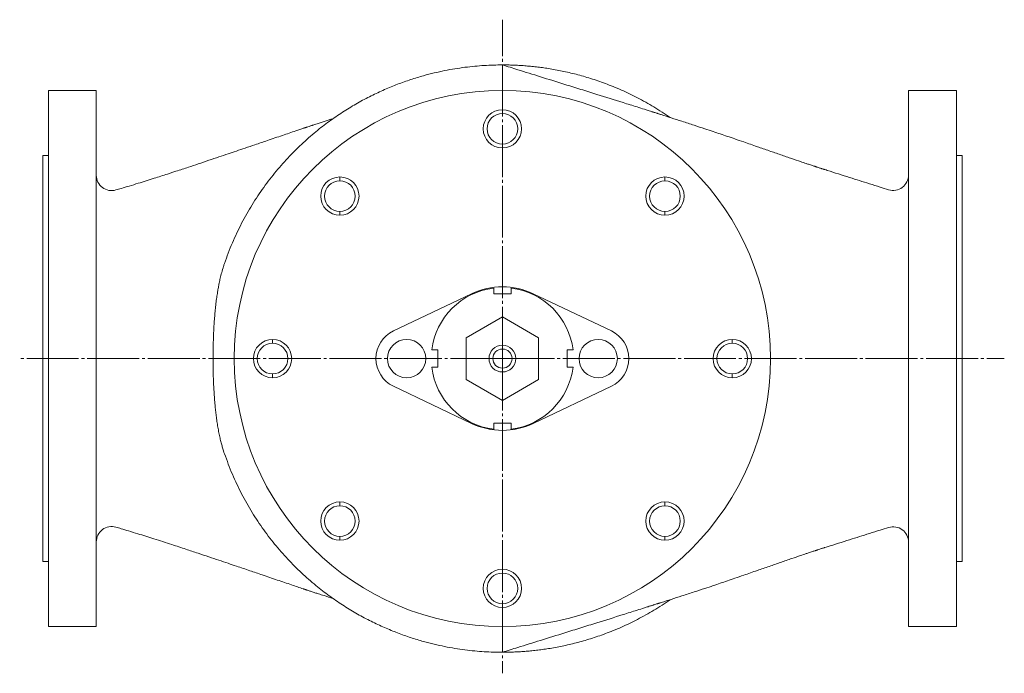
# Model space of a CAD drawing. Header units: millimetres. Extents: x 0 to 1541, y -926 to 297.
# Tile 1 of 3: x 343 to 857, y -926 to -585. Entities that reach past the tile are written whole.
import ezdxf

# ---------------------------------------------------------------- set-up
doc = ezdxf.new("R2010")
doc.units = ezdxf.units.MM
doc.linetypes.add('K5LT_AXLED', pattern=[31.603426, 27.103426, -1.5, 1.5, -1.5])
doc.linetypes.add('K5LT_THIN', pattern=[0])
doc.layers.add('Системный слой', color=7, linetype='Continuous')

# ---------------------------------------------------------------- blocks, each defined once
blk = doc.blocks.new('U2')
at = {"layer": 'Системный слой', "color": 30, "linetype": 'K5LT_AXLED', "lineweight": 9, "true_color": 0xff8000}
for q in [(595, -585), (343, -762), (857, -762), (595, -926.37)]:
    blk.add_line((595, -762), q, dxfattribs=at)

msp = doc.modelspace()

# ---------------------------------------------------------------- linework, layer by layer
at = {"layer": 'Системный слой', "color": 7, "linetype": 'K5LT_THIN', "lineweight": 9}
for p, q in [((358, -622), (383, -622)), ((358, -622), (358, -902)), ((383, -622), (383, -902)), ((807, -902), (807, -622)), ((832, -622), (807, -622)), ((832, -902), (832, -622)), ((595, -632), (595, -634)), ((595, -652), (595, -650)), ((355, -868), (355, -656)), ((358, -656), (355, -656)), ((832, -656), (835, -656)), ((835, -656), (835, -868)), ((510.147, -667.147), (510.147, -669.147)), ((679.853, -667.147), (679.853, -669.147)), ((393.248, -673.942), (393.253, -673.941)), ((393.248, -673.942), (393.253, -673.941)), ((510.147, -687.147), (510.147, -685.147)), ((679.853, -687.147), (679.853, -685.147)), ((807, -702.908), (807, -688.147)), ((807, -697.011), (807, -721.961)), ((807, -743.008), (807, -711.83)), ((578.875, -728.144), (538.12, -747.555)), ((590.5, -728.25), (590.5, -725.149)), ((599.5, -728.25), (590.5, -728.25)), ((599.5, -725.149), (599.5, -728.25)), ((651.88, -747.555), (611.125, -728.144)), ((595, -740.176), (576.1, -751.088)), ((613.9, -751.088), (595, -740.176)), ((475, -752), (475, -754)), ((576.1, -751.088), (576.1, -772.912)), ((613.9, -772.912), (613.9, -751.088)), ((715, -752), (715, -754)), ((558.149, -757.5), (561.25, -757.5)), ((561.25, -757.5), (561.25, -766.5)), ((628.75, -766.5), (628.75, -757.5)), ((628.75, -757.5), (631.851, -757.5)), ((475, -772), (475, -770)), ((561.25, -766.5), (558.149, -766.5)), ((631.851, -766.5), (628.75, -766.5)), ((715, -772), (715, -770)), ((576.1, -772.912), (595, -783.824)), ((595, -783.824), (613.9, -772.912)), ((538.12, -776.445), (578.875, -795.856)), ((611.125, -795.856), (651.88, -776.445)), ((590.5, -798.851), (590.5, -795.75)), ((590.5, -795.75), (599.5, -795.75)), ((599.5, -795.75), (599.5, -798.851)), ((510.147, -836.853), (510.147, -838.853)), ((679.853, -836.853), (679.853, -838.853)), ((510.147, -856.853), (510.147, -854.853)), ((679.853, -856.853), (679.853, -854.853)), ((358, -868), (355, -868)), ((832, -868), (835, -868)), ((595, -872), (595, -874)), ((595, -892), (595, -890)), ((358, -902), (383, -902)), ((832, -902), (807, -902))]:
    msp.add_line(p, q, dxfattribs=at)
for centre, radius, start, end in [((595, -762), 140, 90, 270), ((595, -762), 140, 270, 90), ((595, -642), 10, 90, 270), ((595, -642), 10, 270, 90), ((595, -642), 8, 90, 270), ((595, -642), 8, 270, 90), ((391, -666.265), 8, 180.00146, 286.21677), ((510.147, -677.147), 10, 90, 270), ((510.147, -677.147), 10, 270, 90), ((679.853, -677.147), 10, 90, 270), ((679.853, -677.147), 10, 270, 90), ((799, -666.151), 8, 252.74702, 359.99744), ((510.147, -677.147), 8, 90, 270), ((510.147, -677.147), 8, 270, 90), ((679.853, -677.147), 8, 90, 270), ((679.853, -677.147), 8, 270, 90), ((595, -762), 37.5, 64.53244, 115.46756), ((595, -762), 37.125, 96.96206, 173.03794), ((595, -762), 37.125, 6.96206, 83.03794), ((545, -762), 16, 115.46756, 244.53244), ((645, -762), 16, 295.46756, 64.53244), ((475, -762), 10, 90, 270), ((475, -762), 8, 90, 270), ((475, -762), 10, 270, 90), ((475, -762), 8, 270, 90), ((545, -762), 10, 90, 270), ((545, -762), 10, 270, 90), ((595, -762), 7, 90, 270), ((595, -762), 7, 270, 90), ((645, -762), 10, 90, 270), ((645, -762), 10, 270, 90), ((715, -762), 10, 90, 270), ((715, -762), 8, 90, 270), ((715, -762), 10, 270, 90), ((715, -762), 8, 270, 90), ((595, -762), 5, 90, 270), ((595, -762), 5, 270, 90), ((595, -762), 37.125, 186.96206, 263.03794), ((595, -762), 37.125, 276.96206, 353.03794), ((595, -762), 37.5, 244.53244, 295.46756), ((510.147, -846.853), 10, 90, 270), ((510.147, -846.853), 10, 270, 90), ((679.853, -846.853), 10, 90, 270), ((679.853, -846.853), 10, 270, 90), ((510.147, -846.853), 8, 90, 270), ((510.147, -846.853), 8, 270, 90), ((679.853, -846.853), 8, 90, 270), ((679.853, -846.853), 8, 270, 90), ((391, -857.735), 8, 73.6425, 179.99876), ((799, -857.848), 8, 0.00183, 107.25232), ((595, -882), 10, 90, 270), ((595, -882), 10, 270, 90), ((595, -882), 8, 90, 270), ((595, -882), 8, 270, 90)]:
    msp.add_arc(centre, radius, start, end, dxfattribs=at)
for points, weights in [([(449.895, -712.319), (474.54, -640.336), (535.988, -608.626), (595, -608.626)], [0.427309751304, 0.465768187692, 0.600525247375, 0.831580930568]), ([(595, -608.626), (624.016, -608.626), (654.708, -616.715), (682.542, -636.064)], [0.841993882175, 0.708043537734, 0.606057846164, 0.536036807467]), ([(595, -915.374), (535.99, -915.374), (474.543, -883.665), (449.896, -811.685)], [0.831580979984, 0.60052947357, 0.465773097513, 0.427311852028]), ([(682.542, -887.937), (654.708, -907.285), (624.016, -915.374), (595, -915.374)], [0.536037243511, 0.606058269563, 0.708043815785, 0.841993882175])]:
    msp.add_rational_spline(points, weights, degree=3, dxfattribs=at)
for points, knots in [([(796.628, -673.792), (795.121, -673.324), (791.759, -672.278), (784.959, -670.155), (775.756, -667.261), (768.026, -664.808), (763.645, -663.409), (763.031, -663.213), (762.624, -663.083), (762.112, -662.92), (761.445, -662.706), (760.534, -662.413), (759.741, -662.156), (759.153, -661.964), (758.952, -661.899), (758.74, -661.83), (758.426, -661.727), (757.915, -661.559), (757.199, -661.322), (756.243, -661.007), (755.02, -660.6), (753.111, -659.963), (750.09, -658.946), (745.658, -657.435), (740.234, -655.564), (734.237, -653.478), (727.816, -651.24), (721.835, -649.161), (716.613, -647.36), (712.538, -645.963), (708.744, -644.673), (704.835, -643.354), (700.297, -641.837), (694.883, -640.048), (689.028, -638.142), (683.288, -636.299), (679.435, -635.074), (677.407, -634.432), (677.101, -634.336), (676.856, -634.258), (676.475, -634.138), (675.979, -633.982), (675.369, -633.789), (674.665, -633.566), (673.975, -633.347), (673.441, -633.178), (672.909, -633.009), (672.116, -632.757), (670.806, -632.342), (668.492, -631.609), (664.134, -630.23), (655.904, -627.635), (646.115, -624.564), (635.996, -621.4), (626.163, -618.336), (615.168, -614.918), (604.266, -611.52), (597.665, -609.459), (595, -608.626)], [0, 0, 0, 0, 1.2909048, 2.8843753, 5.8520691, 9.258189, 9.6153667, 9.7009735, 9.7942504, 9.9704216, 10.1480948, 10.3869924, 10.7933375, 10.8824934, 10.9324136, 10.982336, 11.0818312, 11.2301128, 11.4695812, 11.7656799, 12.1326055, 12.6355219, 13.5861181, 15.0267182, 16.8979055, 18.8022139, 20.7680388, 22.9927453, 24.4093735, 25.6063125, 26.7302251, 27.8586255, 29.1285319, 30.7783842, 32.6286889, 34.21383, 35.6989336, 35.8966358, 35.9279368, 35.9571401, 36.1029455, 36.2493878, 36.3749142, 36.6196736, 36.8463402, 36.9615235, 37.0753145, 37.301724, 37.6393958, 38.1929542, 39.2756705, 41.3493046, 45.1810901, 47.5481905, 49.8726389, 53.4570301, 56.756964, 59, 59, 59, 59]), ([(393.234, -673.946), (394.181, -673.668), (396.496, -672.985), (400.372, -671.824), (406.098, -670.078), (412.761, -667.995), (419.318, -665.892), (424.208, -664.3), (427.865, -663.098), (431.734, -661.818), (436.359, -660.277), (441.645, -658.502), (446.835, -656.75), (451.611, -655.133), (456.189, -653.58), (460.866, -651.992), (466.254, -650.162), (472.717, -647.969), (479.836, -645.553), (486.228, -643.384), (490.1, -642.067), (491.652, -641.538), (491.816, -641.482), (491.913, -641.449), (492.058, -641.399), (492.325, -641.308), (492.774, -641.154), (493.603, -640.872), (494.466, -640.585), (495.231, -640.334), (495.7, -640.182), (496.264, -640.001), (497.11, -639.731), (498.509, -639.281), (501.011, -638.48), (503.774, -637.595), (505.841, -636.935), (506.526, -636.716)], [0, 0, 0, 0, 0.9535722, 2.3389242, 3.9479119, 6.8397309, 9.2657464, 10.8122402, 11.9713396, 13.0959619, 14.867121, 16.8006879, 18.5911557, 20.2247845, 21.6935078, 23.2460776, 24.9422923, 27.0767966, 29.6292191, 31.8747954, 33.209959, 33.3204917, 33.3435378, 33.3665511, 33.4126047, 33.4818743, 33.6200846, 33.8374594, 34.2609977, 34.4336534, 34.5605341, 34.7013697, 34.9664721, 35.3710607, 36.0364918, 37.3494145, 38, 38, 38, 38]), ([(449.895, -712.318), (449.72, -712.828), (449.205, -714.388), (448.465, -716.948), (447.725, -719.85), (447.158, -722.469), (446.695, -724.876), (446.253, -727.386), (445.839, -730.144), (445.438, -733.283), (445.076, -736.522), (444.776, -739.883), (444.53, -743.245), (444.317, -746.735), (444.153, -750.458), (444.03, -754.358), (443.96, -758.267), (443.946, -760.791), (443.946, -761.998)], [0, 0, 0, 0, 0.6781011, 2.0569376, 3.28171, 4.3153108, 5.2537696, 6.1689601, 7.292938, 8.4663963, 9.7659895, 10.9632623, 12.2260102, 13.4775786, 14.7899763, 16.2794127, 17.6955878, 19, 19, 19, 19]), ([(443.946, -761.998), (443.947, -763.951), (443.979, -767.447), (444.097, -772.038), (444.253, -775.822), (444.431, -779.277), (444.667, -782.809), (444.951, -786.059), (445.254, -789.099), (445.581, -791.947), (445.989, -794.868), (446.456, -797.807), (446.981, -800.703), (447.566, -803.422), (448.162, -805.885), (448.768, -808.14), (449.342, -810.034), (449.733, -811.206), (449.898, -811.683)], [0, 0, 0, 0, 2.1099523, 3.7636212, 4.9518952, 6.2289227, 7.5294925, 8.8314495, 9.8605206, 10.9496215, 12.0612125, 13.2333806, 14.3972937, 15.5121956, 16.5446552, 17.4495429, 18.3649067, 19, 19, 19, 19]), ([(393.253, -850.059), (394.147, -850.321), (396.367, -850.977), (400.161, -852.112), (405.873, -853.852), (413.401, -856.204), (421.759, -858.894), (429.435, -861.417), (435.869, -863.559), (441.602, -865.484), (446.832, -867.249), (451.61, -868.867), (456.972, -870.686), (462.913, -872.703), (470.031, -875.12), (477.312, -877.59), (484.479, -880.022), (489.256, -881.646), (491.545, -882.426), (491.802, -882.513), (491.882, -882.541), (492.021, -882.588), (492.28, -882.676), (492.699, -882.82), (493.435, -883.071), (494.314, -883.364), (495.273, -883.68), (496.194, -883.977), (497.427, -884.37), (499.346, -884.987), (502.465, -885.986), (504.972, -886.787), (506.526, -887.284)], [0, 0, 0, 0, 0.7812201, 1.9489102, 3.3547008, 5.8790584, 8.7437858, 10.9654458, 12.8718885, 14.584593, 16.1420054, 17.5610057, 18.8366986, 20.8773243, 22.7549441, 24.9753698, 27.0679968, 28.7558186, 28.9345676, 28.9519976, 28.9684144, 29.0012741, 29.0670083, 29.1819571, 29.346265, 29.6675269, 29.9010365, 30.1335865, 30.4183609, 30.9306744, 31.7181943, 33, 33, 33, 33]), ([(796.628, -850.208), (795.121, -850.676), (791.759, -851.722), (784.959, -853.845), (775.756, -856.739), (768.026, -859.192), (763.645, -860.591), (763.031, -860.787), (762.624, -860.917), (762.112, -861.08), (761.445, -861.294), (760.534, -861.587), (759.741, -861.844), (759.153, -862.036), (758.952, -862.101), (758.74, -862.17), (758.426, -862.273), (757.915, -862.441), (757.199, -862.678), (756.243, -862.993), (755.02, -863.4), (753.111, -864.037), (750.09, -865.054), (745.658, -866.565), (740.234, -868.436), (734.237, -870.522), (727.816, -872.76), (721.835, -874.839), (716.613, -876.64), (712.538, -878.037), (708.744, -879.327), (704.835, -880.646), (700.297, -882.163), (694.883, -883.952), (689.028, -885.858), (683.288, -887.701), (679.435, -888.926), (677.407, -889.568), (677.101, -889.664), (676.856, -889.742), (676.475, -889.862), (675.979, -890.018), (675.369, -890.211), (674.665, -890.434), (673.975, -890.653), (673.441, -890.822), (672.909, -890.991), (672.116, -891.243), (670.806, -891.658), (668.492, -892.391), (664.134, -893.77), (655.904, -896.365), (646.115, -899.436), (635.996, -902.6), (626.163, -905.664), (615.168, -909.082), (604.266, -912.48), (597.665, -914.541), (595, -915.374)], [0, 0, 0, 0, 1.2909048, 2.8843753, 5.8520691, 9.258189, 9.6153667, 9.7009735, 9.7942504, 9.9704216, 10.1480948, 10.3869924, 10.7933375, 10.8824934, 10.9324136, 10.982336, 11.0818312, 11.2301128, 11.4695812, 11.7656799, 12.1326055, 12.6355219, 13.5861181, 15.0267182, 16.8979055, 18.8022139, 20.7680388, 22.9927453, 24.4093735, 25.6063125, 26.7302251, 27.8586255, 29.1285319, 30.7783842, 32.6286889, 34.21383, 35.6989336, 35.8966358, 35.9279368, 35.9571401, 36.1029455, 36.2493878, 36.3749142, 36.6196736, 36.8463402, 36.9615235, 37.0753145, 37.301724, 37.6393958, 38.1929542, 39.2756705, 41.3493046, 45.1810901, 47.5481905, 49.8726389, 53.4570301, 56.756964, 59, 59, 59, 59])]:
    msp.add_open_spline(points, degree=3, knots=knots, dxfattribs=at)

# ---------------------------------------------------------------- block references
at = {"layer": 'Системный слой'}
msp.add_blockref('U2', (0, 0), dxfattribs=at)

doc.saveas('drawing.dxf')
